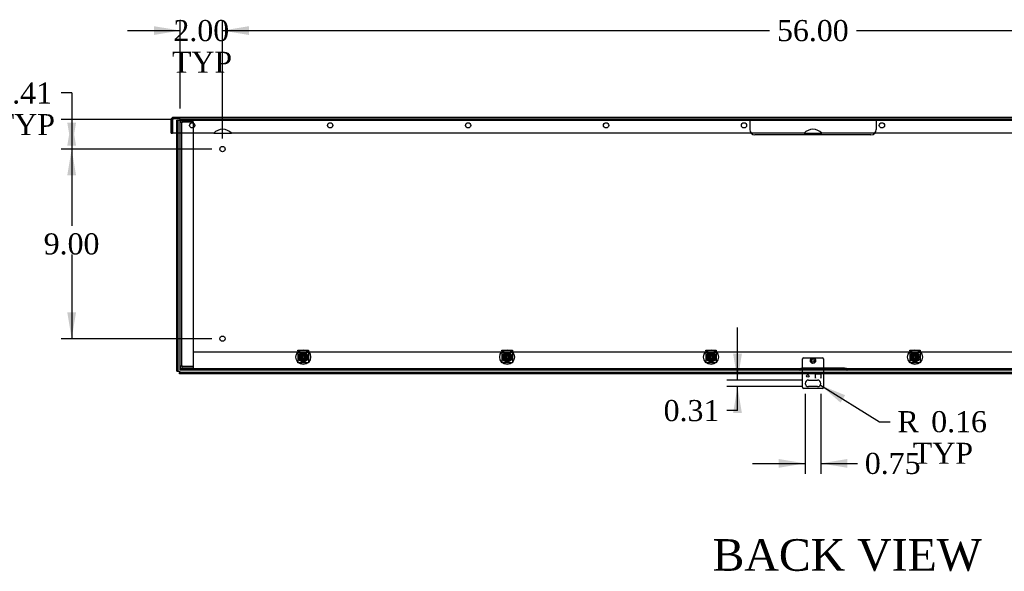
# Model space of a CAD drawing. Header units: inches. Extents: x 1 to 240, y -1 to 159.
# Tile 9 of 11: x 158 to 205, y 59 to 85. Entities that reach past the tile are written whole.
import ezdxf
from ezdxf.enums import TextEntityAlignment as Align
from ezdxf.lldxf.tags import DXFTag

# ---------------------------------------------------------------- set-up
doc = ezdxf.new("R2010")
doc.units = ezdxf.units.IN
doc.header["$MEASUREMENT"] = 0
for name, color, linetype in [('COM55240', 7, 'Continuous'), ('COM70472-33', 7, 'Continuous'), ('COM70473-33', 7, 'Continuous'), ('COM70474-5', 7, 'Continuous'), ('COM70475', 7, 'Continuous'), ('COM70985-13', 7, 'Continuous'), ('Default', 7, 'Continuous'), ('NTS16522', 7, 'Continuous'), ('RNG17670', 7, 'Continuous'), ('RVT19019', 7, 'Continuous'), ('SCS19475', 7, 'Continuous')]:
    doc.layers.add(name, color=color, linetype=linetype)
doc.styles.add('SEACAD_Times_New_Roman', font='times.ttf')
tags = doc.linetypes.add('HIDDEN2', pattern=[0.1875, 0.125, -0.0625]).pattern_tags.tags
tags[6:7] = [DXFTag(74, 4), DXFTag(75, 0), DXFTag(340, '0'), DXFTag(46, 0.0), DXFTag(50, 0.0), DXFTag(44, 0.0), DXFTag(45, 0.0)]
tags[4:5] = [DXFTag(74, 4), DXFTag(75, 0), DXFTag(340, '0'), DXFTag(46, 0.0), DXFTag(50, 0.0), DXFTag(44, 0.0), DXFTag(45, 0.0)]
doc.dimstyles.new('HAMMOND_(STH_-_240x160)', dxfattribs={"dimtxt": 1, "dimasz": 1.25, "dimexe": 0.5, "dimexo": 0.5, "dimgap": 0.25, "dimtad": 0, "dimtih": 1, "dimtoh": 1, "dimzin": 0, "dimdsep": 46, "dimtxsty": 'SEACAD_Times_New_Roman', "dimblk1": '_SE_FILLED', "dimblk2": '_SE_FILLED', "dimsah": 1, "dimcen": 0.5, "dimadec": 0, "dimazin": 0, "dimtfac": 0.8, "dimtofl": 0, "dimtmove": 1, "dimatfit": 3, "dimfxl": 1, "dimtolj": 1, "dimtzin": 0, "dimarcsym": 0})

# ---------------------------------------------------------------- blocks, each defined once
blk = doc.blocks.new('SE7')
at = {"layer": 'COM55240', "color": 7, "linetype": 'HIDDEN2'}
for p, q in [((195.084, 68.26), (195.084, 68.796)), ((195.147, 68.858), (196.022, 68.858)), ((196.084, 68.796), (196.084, 68.26)), ((195.084, 68.088), (195.084, 68.16)), ((195.709, 68.108), (195.959, 68.108)), ((195.709, 68.088), (195.709, 68.108)), ((195.71, 68.108), (195.959, 68.108)), ((195.71, 68.108), (195.71, 68.088)), ((195.959, 68.108), (195.959, 68.088)), ((195.959, 68.108), (195.959, 68.088)), ((196.084, 68.16), (196.084, 68.088))]:
    blk.add_line(p, q, dxfattribs=at)
at = {"layer": 'COM55240', "color": 7, "linetype": 'Continuous'}
for p, q in [((195.084, 68.16), (195.084, 68.26)), ((196.084, 68.26), (196.084, 68.16)), ((195.084, 67.452), (195.084, 68.088)), ((195.366, 67.796), (195.803, 67.796)), ((195.709, 67.89), (195.709, 68.088)), ((195.71, 67.89), (195.709, 67.89)), ((195.71, 68.088), (195.71, 68.084)), ((195.71, 67.902), (195.71, 68.084)), ((195.71, 68.084), (195.959, 68.084)), ((195.71, 67.902), (195.71, 67.89)), ((195.959, 68.088), (195.959, 67.89)), ((195.959, 68.088), (195.959, 68.084)), ((195.959, 68.084), (195.959, 67.902)), ((195.959, 67.89), (195.959, 67.902)), ((195.959, 67.89), (195.959, 67.89)), ((196.084, 68.088), (196.084, 67.452)), ((196.022, 67.39), (195.147, 67.39)), ((195.803, 67.483), (195.366, 67.483))]:
    blk.add_line(p, q, dxfattribs=at)
at = {"layer": 'COM55240', "color": 7, "linetype": 'HIDDEN2'}
blk.add_circle((195.584, 68.71), 0.0685, dxfattribs=at)
at = {"layer": 'COM55240', "color": 7, "linetype": 'Continuous'}
blk.add_circle((195.334, 67.99), 0.0625, dxfattribs=at)
at = {"layer": 'COM55240', "color": 7, "linetype": 'HIDDEN2'}
for centre, start, end in [((195.198, 68.744), 114.2952, 155.7048), ((195.971, 68.744), 24.2952, 65.7048)]:
    blk.add_arc(centre, 0.125, start, end, dxfattribs=at)
at = {"layer": 'COM55240', "color": 7, "linetype": 'Continuous'}
for centre, radius, start, end in [((195.366, 67.64), 0.156, 90, 270), ((195.803, 67.64), 0.156, 270, 90), ((195.198, 67.504), 0.125, 204.2952, 245.7048), ((195.971, 67.504), 0.125, 294.2952, 335.7048)]:
    blk.add_arc(centre, radius, start, end, dxfattribs=at)
at = {"layer": 'COM70472-33', "color": 7, "linetype": 'HIDDEN2'}
for p, q in [((165.584, 80.188), (225.584, 80.188)), ((165.584, 79.51), (165.584, 80.188)), ((166.209, 69.135), (224.959, 69.135)), ((225.584, 68.332), (165.584, 68.332)), ((166.179, 68.332), (166.179, 68.26)), ((166.209, 68.404), (166.209, 68.457)), ((166.209, 68.332), (166.209, 68.26)), ((194.959, 68.332), (194.959, 68.26)), ((194.964, 68.332), (194.964, 68.26)), ((197.084, 68.368), (195.084, 68.368)), ((197.205, 68.332), (197.205, 68.26)), ((197.209, 68.26), (197.209, 68.332))]:
    blk.add_line(p, q, dxfattribs=at)
at = {"layer": 'COM70472-33', "color": 7, "linetype": 'Continuous'}
for p, q in [((165.584, 68.368), (165.584, 79.51)), ((165.584, 68.26), (165.584, 68.368)), ((225.584, 68.26), (165.584, 68.26))]:
    blk.add_line(p, q, dxfattribs=at)
for centre in [(167.584, 78.76), (167.584, 69.76)]:
    blk.add_circle(centre, 0.125, dxfattribs=at)
at = {"layer": 'COM70472-33', "color": 7, "linetype": 'HIDDEN2'}
for centre in [(171.412, 68.885), (181.081, 68.885), (190.75, 68.885), (200.419, 68.885)]:
    blk.add_circle(centre, 0.115, dxfattribs=at)
for points, knots in [([(194.964, 68.26), (194.966, 68.26), (194.968, 68.262), (194.974, 68.27), (194.977, 68.275), (194.985, 68.287), (194.989, 68.294), (194.999, 68.308), (195.004, 68.316), (195.014, 68.33), (195.02, 68.336), (195.032, 68.347), (195.038, 68.352), (195.051, 68.36), (195.058, 68.363), (195.071, 68.367), (195.078, 68.368), (195.084, 68.368)], [0, 0, 0, 0, 0.125, 0.125, 0.25, 0.25, 0.375, 0.375, 0.5, 0.5, 0.625, 0.625, 0.75, 0.75, 0.875, 0.875, 1, 1, 1, 1]), ([(194.964, 68.332), (194.965, 68.332), (194.966, 68.332), (194.968, 68.333), (194.97, 68.334), (194.972, 68.335), (194.975, 68.336), (194.978, 68.338), (194.981, 68.339), (194.985, 68.341), (194.988, 68.343), (194.992, 68.345), (194.996, 68.347), (195, 68.349), (195.005, 68.351), (195.013, 68.355), (195.026, 68.36), (195.043, 68.364), (195.058, 68.367), (195.071, 68.368), (195.08, 68.368), (195.084, 68.368)], [0, 0, 0, 0, 0.027466, 0.055461, 0.084035, 0.11323, 0.14308, 0.173615, 0.204858, 0.236824, 0.269518, 0.302936, 0.337071, 0.37191, 0.407439, 0.443638, 0.575107, 0.712953, 0.807502, 0.903408, 1, 1, 1, 1]), ([(197.084, 68.368), (197.091, 68.368), (197.098, 68.367), (197.111, 68.363), (197.118, 68.36), (197.131, 68.352), (197.137, 68.347), (197.149, 68.336), (197.154, 68.33), (197.165, 68.316), (197.17, 68.308), (197.18, 68.294), (197.184, 68.287), (197.191, 68.275), (197.195, 68.27), (197.201, 68.262), (197.203, 68.26), (197.205, 68.26)], [0, 0, 0, 0, 0.125, 0.125, 0.25, 0.25, 0.375, 0.375, 0.5, 0.5, 0.625, 0.625, 0.75, 0.75, 0.875, 0.875, 1, 1, 1, 1]), ([(197.084, 68.368), (197.087, 68.368), (197.093, 68.368), (197.102, 68.368), (197.111, 68.367), (197.12, 68.365), (197.128, 68.363), (197.137, 68.361), (197.145, 68.359), (197.152, 68.356), (197.163, 68.352), (197.175, 68.346), (197.186, 68.34), (197.193, 68.336), (197.198, 68.334), (197.202, 68.333), (197.204, 68.332), (197.205, 68.332)], [0, 0, 0, 0, 0.064467, 0.128729, 0.192586, 0.25584, 0.318296, 0.379772, 0.440105, 0.499142, 0.556739, 0.680356, 0.795221, 0.84942, 0.9015, 0.95162, 1, 1, 1, 1])]:
    blk.add_open_spline(points, degree=3, knots=knots, dxfattribs=at)
at = {"layer": 'COM70473-33', "color": 7, "linetype": 'HIDDEN2'}
for p, q in [((165.412, 80.128), (165.484, 80.128)), ((165.412, 79.51), (165.412, 80.128)), ((165.484, 80.128), (165.52, 80.128)), ((165.484, 79.51), (165.484, 80.128)), ((165.52, 80.128), (225.648, 80.128)), ((194.834, 68.16), (194.834, 68.088)), ((196.334, 68.088), (196.334, 68.16))]:
    blk.add_line(p, q, dxfattribs=at)
at = {"layer": 'COM70473-33', "color": 7, "linetype": 'Continuous'}
for p, q in [((165.412, 68.213), (165.412, 79.51)), ((165.484, 68.213), (165.484, 79.51)), ((165.412, 68.213), (165.484, 68.213)), ((165.484, 68.213), (165.52, 68.213)), ((165.52, 68.213), (165.537, 68.213)), ((165.537, 68.213), (165.537, 68.196)), ((165.537, 68.196), (165.537, 68.16)), ((165.537, 68.088), (165.537, 68.16)), ((225.631, 68.16), (165.537, 68.16)), ((225.631, 68.088), (165.537, 68.088))]:
    blk.add_line(p, q, dxfattribs=at)
at = {"layer": 'COM70473-33', "color": 7, "linetype": 'HIDDEN2'}
for centre, radius in [((171.412, 68.885), 0.351), ((171.412, 68.885), 0.224), ((181.081, 68.885), 0.351), ((181.081, 68.885), 0.224), ((190.75, 68.885), 0.351), ((190.75, 68.885), 0.224), ((200.419, 68.885), 0.351), ((200.419, 68.885), 0.224), ((171.412, 68.885), 0.129), ((181.081, 68.885), 0.129), ((190.75, 68.885), 0.129), ((200.419, 68.885), 0.129)]:
    blk.add_circle(centre, radius, dxfattribs=at)
at = {"layer": 'COM70474-5', "color": 7, "linetype": 'HIDDEN2'}
for p, q in [((165.584, 80.043), (165.692, 80.043)), ((165.656, 80.06), (165.656, 80.043)), ((165.656, 68.457), (165.656, 80.043)), ((165.692, 80.168), (166.209, 80.168)), ((165.692, 80.096), (166.209, 80.096)), ((166.209, 80.043), (165.692, 80.043)), ((166.209, 80.168), (166.209, 80.096)), ((166.209, 68.457), (166.209, 80.043)), ((165.692, 68.457), (165.584, 68.457)), ((165.656, 68.457), (165.656, 68.44)), ((165.692, 68.457), (166.209, 68.457)), ((166.209, 68.404), (165.692, 68.404)), ((166.209, 68.332), (166.209, 68.404))]:
    blk.add_line(p, q, dxfattribs=at)
for centre, radius, start, end in [((165.692, 80.06), 0.108, 90, 180), ((165.692, 80.06), 0.036, 90, 180), ((165.692, 68.44), 0.108, 180, 270), ((165.692, 68.44), 0.036, 180, 270)]:
    blk.add_arc(centre, radius, start, end, dxfattribs=at)
at = {"layer": 'COM70475', "color": 7, "linetype": 'HIDDEN2'}
for p, q in [((192.584, 80.116), (192.584, 80.188)), ((192.584, 80.116), (192.584, 80.08)), ((192.834, 80.116), (192.584, 80.116)), ((192.584, 80.08), (192.584, 79.688)), ((198.334, 80.116), (192.834, 80.116)), ((193.959, 80.188), (193.959, 80.116)), ((194.209, 80.116), (194.209, 80.188)), ((196.959, 80.188), (196.959, 80.116)), ((197.209, 80.116), (197.209, 80.188)), ((198.584, 80.116), (198.334, 80.116)), ((198.584, 80.188), (198.584, 80.116)), ((198.584, 80.116), (198.584, 80.08)), ((198.584, 80.08), (198.584, 79.688)), ((198.334, 79.438), (192.834, 79.438))]:
    blk.add_line(p, q, dxfattribs=at)
for centre, start, end in [((192.834, 79.688), 180, 270), ((198.334, 79.688), 270, 0)]:
    blk.add_arc(centre, 0.25, start, end, dxfattribs=at)
at = {"layer": 'COM70985-13', "color": 7, "linetype": 'Continuous'}
for p, q in [((165.147, 79.51), (165.147, 80.152)), ((165.147, 80.152), (165.219, 80.152)), ((165.219, 80.152), (165.219, 79.51)), ((165.219, 79.51), (165.219, 80.152)), ((225.914, 80.26), (165.255, 80.26)), ((165.147, 79.51), (165.219, 79.51)), ((167.166, 79.51), (165.219, 79.51)), ((195.165, 79.51), (168.004, 79.51)), ((223.165, 79.51), (196.004, 79.51))]:
    blk.add_line(p, q, dxfattribs=at)
at = {"layer": 'COM70985-13', "color": 7, "linetype": 'HIDDEN2'}
for p, q in [((165.255, 80.188), (165.255, 80.26)), ((165.584, 80.188), (165.255, 80.188)), ((167.166, 79.51), (168.004, 79.51)), ((195.165, 79.51), (196.004, 79.51))]:
    blk.add_line(p, q, dxfattribs=at)
at = {"layer": 'COM70985-13', "color": 7, "linetype": 'Continuous'}
for centre in [(166.147, 79.885), (172.689, 79.885), (179.23, 79.885), (185.772, 79.885), (192.314, 79.885), (198.855, 79.885)]:
    blk.add_circle(centre, 0.125, dxfattribs=at)
for centre, radius, start, end in [((165.255, 80.152), 0.108, 90, 180), ((165.255, 80.152), 0.036, 155.9775, 180), ((167.585, 79.135), 0.562, 41.8103, 138.1897), ((195.584, 79.135), 0.563, 41.8103, 138.1897)]:
    blk.add_arc(centre, radius, start, end, dxfattribs=at)
at = {"layer": 'COM70985-13', "color": 7, "linetype": 'HIDDEN2'}
blk.add_arc((165.255, 80.152), 0.036, 90, 155.9775, dxfattribs=at)
at = {"layer": 'COM70985-13', "color": 7, "linetype": 'Continuous'}
blk.add_open_spline([(165.219, 80.152), (165.222, 80.166), (165.225, 80.181), (165.231, 80.207), (165.234, 80.219), (165.24, 80.239), (165.243, 80.247), (165.249, 80.258), (165.252, 80.26), (165.255, 80.26)], degree=3, knots=[0, 0, 0, 0, 0.25, 0.25, 0.5, 0.5, 0.75, 0.75, 1, 1, 1, 1], dxfattribs=at)
at = {"layer": 'COM70985-13', "color": 7, "linetype": 'HIDDEN2'}
blk.add_open_spline([(165.219, 80.152), (165.225, 80.162), (165.231, 80.171), (165.243, 80.184), (165.249, 80.188), (165.255, 80.188)], degree=3, knots=[0, 0, 0, 0, 0.5, 0.5, 1, 1, 1, 1], dxfattribs=at)
at = {"layer": 'NTS16522', "color": 7, "linetype": 'HIDDEN2'}
for p, q in [((171.162, 69.182), (171.162, 69.214)), ((171.162, 69.214), (171.662, 69.214)), ((171.662, 69.197), (171.162, 69.197)), ((171.162, 69.182), (171.162, 68.646)), ((171.662, 69.104), (171.162, 69.104)), ((171.662, 69.214), (171.662, 69.182)), ((171.662, 69.182), (171.662, 68.646)), ((180.831, 69.182), (180.831, 69.214)), ((180.831, 69.214), (181.331, 69.214)), ((181.331, 69.197), (180.831, 69.197)), ((180.831, 69.182), (180.831, 68.646)), ((181.331, 69.104), (180.831, 69.104)), ((181.331, 69.214), (181.331, 69.182)), ((181.331, 69.182), (181.331, 68.646)), ((190.5, 69.182), (190.5, 69.214)), ((190.5, 69.214), (191, 69.214)), ((191, 69.197), (190.5, 69.197)), ((190.5, 69.182), (190.5, 68.646)), ((191, 69.104), (190.5, 69.104)), ((191, 69.214), (191, 69.182)), ((191, 69.182), (191, 68.646)), ((200.169, 69.182), (200.169, 69.214)), ((200.169, 69.214), (200.669, 69.214)), ((200.669, 69.197), (200.169, 69.197)), ((200.169, 69.182), (200.169, 68.646)), ((200.669, 69.104), (200.169, 69.104)), ((200.669, 69.214), (200.669, 69.182)), ((200.669, 69.182), (200.669, 68.646)), ((171.162, 68.614), (171.162, 68.646)), ((171.225, 68.992), (171.225, 68.835)), ((171.262, 69.061), (171.237, 69.036)), ((171.257, 69.04), (171.237, 69.036)), ((171.237, 69.036), (171.254, 69.018)), ((171.237, 68.735), (171.237, 69.036)), ((171.254, 68.753), (171.237, 68.735)), ((171.237, 68.735), (171.262, 68.71)), ((171.257, 68.73), (171.237, 68.735)), ((171.254, 69.018), (171.28, 69.043)), ((171.254, 69.018), (171.254, 68.753)), ((171.28, 68.727), (171.254, 68.753)), ((171.262, 69.061), (171.257, 69.04)), ((171.257, 69.04), (171.257, 68.73)), ((171.567, 69.04), (171.257, 69.04)), ((171.257, 68.73), (171.567, 68.73)), ((171.257, 68.73), (171.262, 68.71)), ((171.28, 69.043), (171.262, 69.061)), ((171.262, 69.061), (171.563, 69.061)), ((171.262, 68.71), (171.28, 68.727)), ((171.563, 68.71), (171.262, 68.71)), ((171.264, 68.737), (171.264, 69.034)), ((171.264, 69.034), (171.561, 69.034)), ((171.269, 69.029), (171.264, 69.034)), ((171.269, 68.742), (171.264, 68.737)), ((171.561, 68.737), (171.264, 68.737)), ((171.267, 69.026), (171.267, 68.922)), ((171.267, 68.849), (171.267, 68.745)), ((171.269, 69.029), (171.27, 69.029)), ((171.269, 68.835), (171.269, 68.992)), ((171.27, 68.742), (171.269, 68.742)), ((171.277, 69.021), (171.548, 69.021)), ((171.277, 68.843), (171.277, 68.928)), ((171.548, 68.75), (171.277, 68.75)), ((171.545, 69.043), (171.28, 69.043)), ((171.28, 68.727), (171.545, 68.727)), ((171.563, 69.061), (171.545, 69.043)), ((171.545, 69.043), (171.57, 69.018)), ((171.57, 68.753), (171.545, 68.727)), ((171.545, 68.727), (171.563, 68.71)), ((171.548, 68.928), (171.548, 68.843)), ((171.554, 69.029), (171.556, 69.029)), ((171.556, 68.742), (171.554, 68.742)), ((171.555, 68.992), (171.555, 68.835)), ((171.556, 69.029), (171.561, 69.034)), ((171.556, 68.742), (171.561, 68.737)), ((171.558, 68.922), (171.558, 69.026)), ((171.558, 68.745), (171.558, 68.849)), ((171.561, 69.034), (171.561, 68.737)), ((171.563, 69.061), (171.567, 69.04)), ((171.588, 69.036), (171.563, 69.061)), ((171.588, 68.735), (171.563, 68.71)), ((171.567, 68.73), (171.563, 68.71)), ((171.567, 68.73), (171.567, 69.04)), ((171.588, 69.036), (171.567, 69.04)), ((171.588, 68.735), (171.567, 68.73)), ((171.57, 69.018), (171.588, 69.036)), ((171.57, 68.753), (171.57, 69.018)), ((171.588, 68.735), (171.57, 68.753)), ((171.588, 69.036), (171.588, 68.735)), ((171.599, 68.835), (171.599, 68.992)), ((171.662, 68.646), (171.662, 68.614)), ((180.831, 68.614), (180.831, 68.646)), ((180.894, 68.992), (180.894, 68.835)), ((180.931, 69.061), (180.906, 69.036)), ((180.926, 69.04), (180.906, 69.036)), ((180.906, 69.036), (180.923, 69.018)), ((180.906, 68.735), (180.906, 69.036)), ((180.923, 68.753), (180.906, 68.735)), ((180.906, 68.735), (180.931, 68.71)), ((180.926, 68.73), (180.906, 68.735)), ((180.923, 69.018), (180.949, 69.043)), ((180.923, 69.018), (180.923, 68.753)), ((180.949, 68.727), (180.923, 68.753)), ((180.931, 69.061), (180.926, 69.04)), ((180.926, 69.04), (180.926, 68.73)), ((181.236, 69.04), (180.926, 69.04)), ((180.926, 68.73), (181.236, 68.73)), ((180.926, 68.73), (180.931, 68.71)), ((180.949, 69.043), (180.931, 69.061)), ((180.931, 69.061), (181.232, 69.061)), ((180.931, 68.71), (180.949, 68.727)), ((181.232, 68.71), (180.931, 68.71)), ((180.933, 68.737), (180.933, 69.034)), ((180.933, 69.034), (181.23, 69.034)), ((180.938, 69.029), (180.933, 69.034)), ((180.938, 68.742), (180.933, 68.737)), ((181.23, 68.737), (180.933, 68.737)), ((180.936, 69.026), (180.936, 68.922)), ((180.936, 68.849), (180.936, 68.745)), ((180.938, 69.029), (180.939, 69.029)), ((180.938, 68.835), (180.938, 68.992)), ((180.939, 68.742), (180.938, 68.742)), ((180.946, 69.021), (181.217, 69.021)), ((180.946, 68.843), (180.946, 68.928)), ((181.217, 68.75), (180.946, 68.75)), ((181.214, 69.043), (180.949, 69.043)), ((180.949, 68.727), (181.214, 68.727)), ((181.232, 69.061), (181.214, 69.043)), ((181.214, 69.043), (181.239, 69.018)), ((181.239, 68.753), (181.214, 68.727)), ((181.214, 68.727), (181.232, 68.71)), ((181.217, 68.928), (181.217, 68.843)), ((181.223, 69.029), (181.225, 69.029)), ((181.225, 68.742), (181.223, 68.742)), ((181.224, 68.992), (181.224, 68.835)), ((181.225, 69.029), (181.23, 69.034)), ((181.225, 68.742), (181.23, 68.737)), ((181.226, 68.922), (181.226, 69.026)), ((181.226, 68.745), (181.226, 68.849)), ((181.23, 69.034), (181.23, 68.737)), ((181.232, 69.061), (181.236, 69.04)), ((181.257, 69.036), (181.232, 69.061)), ((181.257, 68.735), (181.232, 68.71)), ((181.236, 68.73), (181.232, 68.71)), ((181.236, 68.73), (181.236, 69.04)), ((181.257, 69.036), (181.236, 69.04)), ((181.257, 68.735), (181.236, 68.73)), ((181.239, 69.018), (181.257, 69.036)), ((181.239, 68.753), (181.239, 69.018)), ((181.257, 68.735), (181.239, 68.753)), ((181.257, 69.036), (181.257, 68.735)), ((181.268, 68.835), (181.268, 68.992)), ((181.331, 68.646), (181.331, 68.614)), ((190.5, 68.614), (190.5, 68.646)), ((190.563, 68.992), (190.563, 68.835)), ((190.6, 69.061), (190.574, 69.036)), ((190.595, 69.04), (190.574, 69.036)), ((190.574, 69.036), (190.592, 69.018)), ((190.574, 68.735), (190.574, 69.036)), ((190.592, 68.753), (190.574, 68.735)), ((190.574, 68.735), (190.6, 68.71)), ((190.595, 68.73), (190.574, 68.735)), ((190.592, 69.018), (190.617, 69.043)), ((190.592, 69.018), (190.592, 68.753)), ((190.617, 68.727), (190.592, 68.753)), ((190.6, 69.061), (190.595, 69.04)), ((190.595, 69.04), (190.595, 68.73)), ((190.905, 69.04), (190.595, 69.04)), ((190.595, 68.73), (190.905, 68.73)), ((190.595, 68.73), (190.6, 68.71)), ((190.617, 69.043), (190.6, 69.061)), ((190.6, 69.061), (190.9, 69.061)), ((190.6, 68.71), (190.617, 68.727)), ((190.9, 68.71), (190.6, 68.71)), ((190.602, 68.737), (190.602, 69.034)), ((190.602, 69.034), (190.899, 69.034)), ((190.607, 69.029), (190.602, 69.034)), ((190.607, 68.742), (190.602, 68.737)), ((190.899, 68.737), (190.602, 68.737)), ((190.605, 69.026), (190.605, 68.922)), ((190.605, 68.849), (190.605, 68.745)), ((190.607, 69.029), (190.608, 69.029)), ((190.607, 68.835), (190.607, 68.992)), ((190.608, 68.742), (190.607, 68.742)), ((190.614, 69.021), (190.886, 69.021)), ((190.614, 68.843), (190.614, 68.928)), ((190.886, 68.75), (190.614, 68.75)), ((190.883, 69.043), (190.617, 69.043)), ((190.617, 68.727), (190.883, 68.727)), ((190.9, 69.061), (190.883, 69.043)), ((190.883, 69.043), (190.908, 69.018)), ((190.908, 68.753), (190.883, 68.727)), ((190.883, 68.727), (190.9, 68.71)), ((190.886, 68.928), (190.886, 68.843)), ((190.892, 69.029), (190.893, 69.029)), ((190.893, 68.742), (190.892, 68.742)), ((190.893, 69.029), (190.899, 69.034)), ((190.893, 68.992), (190.893, 68.835)), ((190.893, 68.742), (190.899, 68.737)), ((190.895, 68.922), (190.895, 69.026)), ((190.895, 68.745), (190.895, 68.849)), ((190.899, 69.034), (190.899, 68.737)), ((190.9, 69.061), (190.905, 69.04)), ((190.926, 69.036), (190.9, 69.061)), ((190.926, 68.735), (190.9, 68.71)), ((190.905, 68.73), (190.9, 68.71)), ((190.905, 68.73), (190.905, 69.04)), ((190.926, 69.036), (190.905, 69.04)), ((190.926, 68.735), (190.905, 68.73)), ((190.908, 69.018), (190.926, 69.036)), ((190.908, 68.753), (190.908, 69.018)), ((190.926, 68.735), (190.908, 68.753)), ((190.926, 69.036), (190.926, 68.735)), ((190.937, 68.835), (190.937, 68.992)), ((191, 68.646), (191, 68.614)), ((200.169, 68.614), (200.169, 68.646)), ((200.232, 68.992), (200.232, 68.835)), ((200.269, 69.061), (200.243, 69.036)), ((200.264, 69.04), (200.243, 69.036)), ((200.243, 69.036), (200.261, 69.018)), ((200.243, 68.735), (200.243, 69.036)), ((200.261, 68.753), (200.243, 68.735)), ((200.243, 68.735), (200.269, 68.71)), ((200.264, 68.73), (200.243, 68.735)), ((200.261, 69.018), (200.286, 69.043)), ((200.261, 69.018), (200.261, 68.753)), ((200.286, 68.727), (200.261, 68.753)), ((200.269, 69.061), (200.264, 69.04)), ((200.264, 69.04), (200.264, 68.73)), ((200.574, 69.04), (200.264, 69.04)), ((200.264, 68.73), (200.574, 68.73)), ((200.264, 68.73), (200.269, 68.71)), ((200.286, 69.043), (200.269, 69.061)), ((200.269, 69.061), (200.569, 69.061)), ((200.269, 68.71), (200.286, 68.727)), ((200.569, 68.71), (200.269, 68.71)), ((200.27, 68.737), (200.27, 69.034)), ((200.27, 69.034), (200.567, 69.034)), ((200.275, 69.029), (200.27, 69.034)), ((200.275, 68.742), (200.27, 68.737)), ((200.567, 68.737), (200.27, 68.737)), ((200.274, 69.026), (200.274, 68.922)), ((200.274, 68.849), (200.274, 68.745)), ((200.275, 69.029), (200.277, 69.029)), ((200.277, 68.742), (200.275, 68.742)), ((200.276, 68.835), (200.276, 68.992)), ((200.283, 69.021), (200.554, 69.021)), ((200.283, 68.843), (200.283, 68.928)), ((200.554, 68.75), (200.283, 68.75)), ((200.551, 69.043), (200.286, 69.043)), ((200.286, 68.727), (200.551, 68.727)), ((200.569, 69.061), (200.551, 69.043)), ((200.551, 69.043), (200.577, 69.018)), ((200.577, 68.753), (200.551, 68.727)), ((200.551, 68.727), (200.569, 68.71)), ((200.554, 68.928), (200.554, 68.843)), ((200.561, 69.029), (200.562, 69.029)), ((200.562, 68.742), (200.561, 68.742)), ((200.562, 69.029), (200.567, 69.034)), ((200.562, 68.992), (200.562, 68.835)), ((200.562, 68.742), (200.567, 68.737)), ((200.564, 68.922), (200.564, 69.026)), ((200.564, 68.745), (200.564, 68.849)), ((200.567, 69.034), (200.567, 68.737)), ((200.569, 69.061), (200.574, 69.04)), ((200.594, 69.036), (200.569, 69.061)), ((200.594, 68.735), (200.569, 68.71)), ((200.574, 68.73), (200.569, 68.71)), ((200.574, 68.73), (200.574, 69.04)), ((200.594, 69.036), (200.574, 69.04)), ((200.594, 68.735), (200.574, 68.73)), ((200.577, 69.018), (200.594, 69.036)), ((200.577, 68.753), (200.577, 69.018)), ((200.594, 68.735), (200.577, 68.753)), ((200.594, 69.036), (200.594, 68.735)), ((200.606, 68.835), (200.606, 68.992)), ((200.669, 68.646), (200.669, 68.614)), ((171.162, 68.632), (171.662, 68.632)), ((171.662, 68.614), (171.162, 68.614)), ((180.831, 68.632), (181.331, 68.632)), ((181.331, 68.614), (180.831, 68.614)), ((190.5, 68.632), (191, 68.632)), ((191, 68.614), (190.5, 68.614)), ((200.169, 68.632), (200.669, 68.632)), ((200.669, 68.614), (200.169, 68.614))]:
    blk.add_line(p, q, dxfattribs=at)
for centre, radius in [((171.412, 68.885), 0.107), ((171.412, 68.885), 0.095), ((171.412, 68.885), 0.0881), ((171.412, 68.885), 0.0781), ((181.081, 68.885), 0.107), ((181.081, 68.885), 0.095), ((181.081, 68.885), 0.0881), ((181.081, 68.885), 0.0781), ((190.75, 68.885), 0.107), ((190.75, 68.885), 0.095), ((190.75, 68.885), 0.0881), ((190.75, 68.885), 0.0781), ((200.419, 68.885), 0.107), ((200.419, 68.885), 0.095), ((200.419, 68.885), 0.0881), ((200.419, 68.885), 0.0781)]:
    blk.add_circle(centre, radius, dxfattribs=at)
for centre, radius, start, end in [((171.412, 68.905), 0.206, 24.9684, 155.0316), ((181.081, 68.905), 0.206, 24.9684, 155.0316), ((190.75, 68.905), 0.206, 24.9684, 155.0316), ((200.419, 68.905), 0.206, 24.9684, 155.0316), ((171.247, 68.835), 0.022, 180, 0), ((171.362, 68.974), 0.108, 151.3731, 208.6269), ((171.362, 68.797), 0.108, 151.3731, 208.6269), ((171.362, 68.974), 0.108, 149.4825, 151.3731), ((171.362, 68.974), 0.108, 208.6269, 210.5175), ((171.362, 68.797), 0.108, 149.4825, 151.3731), ((171.362, 68.797), 0.108, 208.6269, 210.5175), ((171.412, 68.839), 0.21, 47.0864, 132.9136), ((171.212, 68.974), 0.0796, 315.5614, 42.9885), ((171.212, 68.796), 0.0796, 317.0115, 44.4386), ((171.613, 68.974), 0.0796, 137.0115, 224.4386), ((171.613, 68.796), 0.0796, 135.5614, 222.9885), ((171.577, 68.835), 0.022, 180, 0), ((171.463, 68.974), 0.108, 28.6269, 30.5175), ((171.463, 68.974), 0.108, 329.4825, 331.3731), ((171.463, 68.797), 0.108, 28.6269, 30.5175), ((171.463, 68.797), 0.108, 329.4825, 331.3731), ((171.463, 68.974), 0.108, 331.3731, 28.6269), ((171.463, 68.797), 0.108, 331.3731, 28.6269), ((180.916, 68.835), 0.022, 180, 0), ((181.031, 68.974), 0.108, 151.3731, 208.6269), ((181.031, 68.797), 0.108, 151.3731, 208.6269), ((181.031, 68.974), 0.108, 149.4825, 151.3731), ((181.031, 68.974), 0.108, 208.6269, 210.5175), ((181.031, 68.797), 0.108, 149.4825, 151.3731), ((181.031, 68.797), 0.108, 208.6269, 210.5175), ((181.081, 68.839), 0.21, 47.0864, 132.9136), ((180.881, 68.974), 0.0796, 315.5614, 42.9885), ((180.881, 68.796), 0.0796, 317.0115, 44.4386), ((181.281, 68.974), 0.0796, 137.0115, 224.4386), ((181.281, 68.796), 0.0796, 135.5614, 222.9885), ((181.246, 68.835), 0.022, 180, 0), ((181.131, 68.974), 0.108, 28.6269, 30.5175), ((181.131, 68.974), 0.108, 329.4825, 331.3731), ((181.131, 68.797), 0.108, 28.6269, 30.5175), ((181.131, 68.797), 0.108, 329.4825, 331.3731), ((181.131, 68.974), 0.108, 331.3731, 28.6269), ((181.131, 68.797), 0.108, 331.3731, 28.6269), ((190.585, 68.835), 0.022, 180, 0), ((190.7, 68.974), 0.108, 151.3731, 208.6269), ((190.7, 68.797), 0.108, 151.3731, 208.6269), ((190.7, 68.974), 0.108, 149.4825, 151.3731), ((190.7, 68.974), 0.108, 208.6269, 210.5175), ((190.7, 68.797), 0.108, 149.4825, 151.3731), ((190.7, 68.797), 0.108, 208.6269, 210.5175), ((190.75, 68.839), 0.21, 47.0864, 132.9136), ((190.55, 68.974), 0.0796, 315.5614, 42.9885), ((190.55, 68.796), 0.0796, 317.0115, 44.4386), ((190.95, 68.974), 0.0796, 137.0115, 224.4386), ((190.95, 68.796), 0.0796, 135.5614, 222.9885), ((190.8, 68.974), 0.108, 28.6269, 30.5175), ((190.8, 68.974), 0.108, 329.4825, 331.3731), ((190.8, 68.797), 0.108, 28.6269, 30.5175), ((190.915, 68.835), 0.022, 180, 0), ((190.8, 68.797), 0.108, 329.4825, 331.3731), ((190.8, 68.974), 0.108, 331.3731, 28.6269), ((190.8, 68.797), 0.108, 331.3731, 28.6269), ((200.254, 68.835), 0.022, 180, 0), ((200.369, 68.974), 0.108, 151.3731, 208.6269), ((200.369, 68.797), 0.108, 151.3731, 208.6269), ((200.369, 68.974), 0.108, 149.4825, 151.3731), ((200.369, 68.974), 0.108, 208.6269, 210.5175), ((200.369, 68.797), 0.108, 149.4825, 151.3731), ((200.369, 68.797), 0.108, 208.6269, 210.5175), ((200.219, 68.974), 0.0796, 315.5614, 42.9885), ((200.219, 68.796), 0.0796, 317.0115, 44.4386), ((200.419, 68.839), 0.21, 47.0864, 132.9136), ((200.619, 68.974), 0.0796, 137.0115, 224.4386), ((200.619, 68.796), 0.0796, 135.5614, 222.9885), ((200.469, 68.974), 0.108, 28.6269, 30.5175), ((200.469, 68.974), 0.108, 329.4825, 331.3731), ((200.469, 68.797), 0.108, 28.6269, 30.5175), ((200.584, 68.835), 0.022, 180, 0), ((200.469, 68.797), 0.108, 329.4825, 331.3731), ((200.469, 68.974), 0.108, 331.3731, 28.6269), ((200.469, 68.797), 0.108, 331.3731, 28.6269)]:
    blk.add_arc(centre, radius, start, end, dxfattribs=at)
at = {"layer": 'RNG17670', "color": 7, "linetype": 'HIDDEN2'}
for p, q in [((171.314, 69.025), (171.314, 68.963)), ((171.314, 68.746), (171.314, 68.808)), ((180.983, 69.025), (180.983, 68.963)), ((180.983, 68.746), (180.983, 68.808)), ((190.652, 69.025), (190.652, 68.963)), ((190.652, 68.746), (190.652, 68.808)), ((200.321, 69.025), (200.321, 68.963)), ((200.321, 68.746), (200.321, 68.808))]:
    blk.add_line(p, q, dxfattribs=at)
for centre, radius, start, end in [((171.412, 68.885), 0.171, 234.8958, 125.1042), ((171.412, 68.885), 0.125, 218.3358, 141.6642), ((181.081, 68.885), 0.17, 234.8958, 125.1042), ((181.081, 68.885), 0.125, 218.3358, 141.6642), ((190.75, 68.885), 0.171, 234.8958, 125.1042), ((190.75, 68.885), 0.125, 218.3358, 141.6642), ((200.419, 68.885), 0.17, 234.8958, 125.1042), ((200.419, 68.885), 0.125, 218.3358, 141.6642)]:
    blk.add_arc(centre, radius, start, end, dxfattribs=at)
at = {"layer": 'RVT19019', "color": 7, "linetype": 'HIDDEN2'}
for radius in [0.125, 0.0625]:
    blk.add_circle((195.584, 68.71), radius, dxfattribs=at)
at = {"layer": 'SCS19475', "color": 7, "linetype": 'HIDDEN2'}
for p, q in [((171.254, 68.913), (171.397, 68.913)), ((171.397, 68.858), (171.254, 68.858)), ((171.397, 68.913), (171.397, 68.973)), ((171.397, 68.973), (171.427, 68.973)), ((171.397, 68.798), (171.397, 68.858)), ((171.427, 68.798), (171.397, 68.798)), ((171.427, 68.973), (171.427, 68.913)), ((171.427, 68.913), (171.571, 68.913)), ((171.571, 68.858), (171.427, 68.858)), ((171.427, 68.858), (171.427, 68.798)), ((180.923, 68.913), (181.066, 68.913)), ((181.066, 68.858), (180.923, 68.858)), ((181.066, 68.913), (181.066, 68.973)), ((181.066, 68.973), (181.096, 68.973)), ((181.066, 68.798), (181.066, 68.858)), ((181.096, 68.798), (181.066, 68.798)), ((181.096, 68.973), (181.096, 68.913)), ((181.096, 68.913), (181.239, 68.913)), ((181.239, 68.858), (181.096, 68.858)), ((181.096, 68.858), (181.096, 68.798)), ((190.592, 68.913), (190.735, 68.913)), ((190.735, 68.858), (190.592, 68.858)), ((190.735, 68.913), (190.735, 68.973)), ((190.735, 68.973), (190.765, 68.973)), ((190.735, 68.798), (190.735, 68.858)), ((190.765, 68.798), (190.735, 68.798)), ((190.765, 68.973), (190.765, 68.913)), ((190.765, 68.913), (190.908, 68.913)), ((190.908, 68.858), (190.765, 68.858)), ((190.765, 68.858), (190.765, 68.798)), ((200.261, 68.913), (200.404, 68.913)), ((200.404, 68.858), (200.261, 68.858)), ((200.404, 68.913), (200.404, 68.973)), ((200.404, 68.973), (200.434, 68.973)), ((200.404, 68.798), (200.404, 68.858)), ((200.434, 68.798), (200.404, 68.798)), ((200.434, 68.973), (200.434, 68.913)), ((200.434, 68.913), (200.577, 68.913)), ((200.577, 68.858), (200.434, 68.858)), ((200.434, 68.858), (200.434, 68.798))]:
    blk.add_line(p, q, dxfattribs=at)
for centre, radius in [((171.412, 68.885), 0.178), ((171.412, 68.885), 0.179), ((171.412, 68.885), 0.095), ((171.412, 68.885), 0.0759), ((171.412, 68.885), 0.074), ((171.412, 68.885), 0.0655), ((181.081, 68.885), 0.178), ((181.081, 68.885), 0.179), ((181.081, 68.885), 0.095), ((181.081, 68.885), 0.0759), ((181.081, 68.885), 0.074), ((181.081, 68.885), 0.0655), ((190.75, 68.885), 0.178), ((190.75, 68.885), 0.179), ((190.75, 68.885), 0.095), ((190.75, 68.885), 0.0759), ((190.75, 68.885), 0.074), ((190.75, 68.885), 0.0655), ((200.419, 68.885), 0.178), ((200.419, 68.885), 0.179), ((200.419, 68.885), 0.095), ((200.419, 68.885), 0.0759), ((200.419, 68.885), 0.074), ((200.419, 68.885), 0.0655)]:
    blk.add_circle(centre, radius, dxfattribs=at)
for centre, radius, start, end in [((171.412, 68.885), 0.161, 170.136, 189.864), ((171.412, 68.885), 0.0631, 103.7481, 154.1702), ((171.412, 68.885), 0.0631, 205.8298, 256.2519), ((171.412, 68.885), 0.0631, 25.8298, 76.2519), ((171.412, 68.885), 0.0631, 283.7481, 334.1702), ((171.412, 68.885), 0.161, 350.136, 9.864), ((181.081, 68.885), 0.161, 170.136, 189.864), ((181.081, 68.885), 0.0631, 103.7481, 154.1702), ((181.081, 68.885), 0.0631, 205.8298, 256.2519), ((181.081, 68.885), 0.0631, 25.8298, 76.2519), ((181.081, 68.885), 0.0631, 283.7481, 334.1702), ((181.081, 68.885), 0.161, 350.136, 9.864), ((190.75, 68.885), 0.161, 170.136, 189.864), ((190.75, 68.885), 0.0631, 103.7481, 154.1702), ((190.75, 68.885), 0.0631, 205.8298, 256.2519), ((190.75, 68.885), 0.0631, 25.8298, 76.2519), ((190.75, 68.885), 0.0631, 283.7481, 334.1702), ((190.75, 68.885), 0.161, 350.136, 9.864), ((200.419, 68.885), 0.161, 170.136, 189.864), ((200.419, 68.885), 0.0631, 103.7481, 154.1702), ((200.419, 68.885), 0.0631, 205.8298, 256.2519), ((200.419, 68.885), 0.0631, 25.8298, 76.2519), ((200.419, 68.885), 0.0631, 283.7481, 334.1702), ((200.419, 68.885), 0.161, 350.136, 9.864)]:
    blk.add_arc(centre, radius, start, end, dxfattribs=at)
blk = doc.blocks.new('DMBLK5677')
at = {"layer": 'Default', "linetype": 'Continuous'}
for points in [[(164.334, 84.592), (164.334, 84.175), (165.584, 84.384)], [(168.834, 84.592), (167.584, 84.384), (168.834, 84.175)]]:
    blk.add_hatch(color=7, dxfattribs=at).paths.add_polyline_path(points)
at = {"layer": 'Default', "color": 7, "linetype": 'Continuous'}
for p, q in [((165.584, 80.688), (165.584, 84.884)), ((167.584, 79.26), (167.584, 84.884)), ((163.084, 84.384), (165.584, 84.384)), ((167.584, 84.384), (170.084, 84.384))]:
    blk.add_line(p, q, dxfattribs=at)
at = {"layer": 'Default', "color": 7, "linetype": 'Continuous', "style": 'SEACAD_Times_New_Roman'}
for s, p in [('2.00', (165.257, 84.884)), ('TYP', (165.186, 83.384))]:
    blk.add_text(s, height=1, dxfattribs=at).set_placement(p, align=Align.TOP_LEFT)
blk = doc.blocks.new('_SE_FILLED')
at = {"color": 0}
blk.add_line((0, 0), (-1, 0), dxfattribs=at)
blk.add_solid([(0, 0), (-1, -0.1665), (-1, 0.1665), (0, 0)], dxfattribs=at)
blk = doc.blocks.new('DMBLK5678')
at = {"layer": 'Default', "linetype": 'Continuous'}
for points in [[(160.224, 77.51), (160.64, 77.51), (160.432, 78.76)], [(160.224, 71.01), (160.432, 69.76), (160.64, 71.01)]]:
    blk.add_hatch(color=7, dxfattribs=at).paths.add_polyline_path(points)
at = {"layer": 'Default', "color": 7, "linetype": 'Continuous'}
for p, q in [((167.084, 78.76), (159.932, 78.76)), ((160.432, 78.76), (160.432, 75.11)), ((160.432, 73.76), (160.432, 69.76)), ((167.084, 69.76), (159.932, 69.76))]:
    blk.add_line(p, q, dxfattribs=at)
at = {"layer": 'Default', "color": 7, "linetype": 'Continuous', "style": 'SEACAD_Times_New_Roman'}
blk.add_text('9.00', height=1, dxfattribs=at).set_placement((159.105, 74.76), align=Align.TOP_LEFT)
blk = doc.blocks.new('DMBLK5680')
at = {"layer": 'Default', "linetype": 'Continuous'}
for points in [[(193.959, 63.632), (195.209, 63.84), (193.959, 64.049)], [(197.209, 63.632), (197.209, 64.049), (195.959, 63.84)]]:
    blk.add_hatch(color=7, dxfattribs=at).paths.add_polyline_path(points)
at = {"layer": 'Default', "color": 7, "linetype": 'Continuous'}
for p, q in [((195.209, 67.14), (195.209, 63.34)), ((195.959, 67.14), (195.959, 63.34)), ((192.709, 63.84), (195.209, 63.84)), ((195.959, 63.84), (197.192, 63.84)), ((197.192, 63.84), (197.692, 63.84))]:
    blk.add_line(p, q, dxfattribs=at)
at = {"layer": 'Default', "color": 7, "linetype": 'Continuous', "style": 'SEACAD_Times_New_Roman'}
blk.add_text('0.75', height=1, dxfattribs=at).set_placement((198.042, 64.34), align=Align.TOP_LEFT)
blk = doc.blocks.new('DMBLK5681')
at = {"layer": 'Default', "linetype": 'Continuous'}
for points in [[(191.797, 69.046), (192.006, 67.796), (192.214, 69.046)], [(191.797, 66.233), (192.214, 66.233), (192.006, 67.483)]]:
    blk.add_hatch(color=7, dxfattribs=at).paths.add_polyline_path(points)
at = {"layer": 'Default', "color": 7, "linetype": 'Continuous'}
for p, q in [((192.006, 67.796), (192.006, 70.296)), ((195.084, 67.796), (191.506, 67.796)), ((195.084, 67.483), (191.506, 67.483)), ((192.006, 66.348), (192.006, 67.483)), ((192.006, 66.348), (191.506, 66.348))]:
    blk.add_line(p, q, dxfattribs=at)
at = {"layer": 'Default', "color": 7, "linetype": 'Continuous', "style": 'SEACAD_Times_New_Roman'}
blk.add_text('0.31', height=1, dxfattribs=at).set_placement((188.502, 66.848), align=Align.TOP_LEFT)
blk = doc.blocks.new('DMBLK5682')
at = {"layer": 'Default', "linetype": 'Continuous'}
blk.add_hatch(color=7, dxfattribs=at).paths.add_polyline_path([(197.109, 67.077), (195.936, 67.557), (196.89, 66.723)])
at = {"layer": 'Default', "color": 7, "linetype": 'Continuous'}
for p, q in [((195.936, 67.557), (198.745, 65.821)), ((198.745, 65.821), (199.245, 65.821))]:
    blk.add_line(p, q, dxfattribs=at)
at = {"layer": 'Default', "color": 7, "linetype": 'Continuous', "style": 'SEACAD_Times_New_Roman'}
for s, p in [('R', (199.595, 66.321)), ('0.16', (201.19, 66.321)), ('TYP', (200.321, 64.821))]:
    blk.add_text(s, height=1, dxfattribs=at).set_placement(p, align=Align.TOP_LEFT)
blk = doc.blocks.new('DMBLK5685')
at = {"layer": 'Default', "linetype": 'Continuous'}
for points in [[(168.834, 84.592), (167.584, 84.384), (168.834, 84.175)], [(222.334, 84.592), (222.334, 84.175), (223.584, 84.384)]]:
    blk.add_hatch(color=7, dxfattribs=at).paths.add_polyline_path(points)
at = {"layer": 'Default', "color": 7, "linetype": 'Continuous'}
for p, q in [((167.584, 79.26), (167.584, 84.884)), ((223.584, 79.26), (223.584, 84.884)), ((167.584, 84.384), (193.528, 84.384)), ((197.641, 84.384), (223.584, 84.384))]:
    blk.add_line(p, q, dxfattribs=at)
at = {"layer": 'Default', "color": 7, "linetype": 'Continuous', "style": 'SEACAD_Times_New_Roman'}
blk.add_text('56.00', height=1, dxfattribs=at).set_placement((193.878, 84.884), align=Align.TOP_LEFT)
blk = doc.blocks.new('DMBLK5686')
at = {"layer": 'Default', "linetype": 'Continuous'}
for points in [[(160.224, 78.918), (160.64, 78.918), (160.432, 80.168)], [(160.224, 80.01), (160.432, 78.76), (160.64, 80.01)]]:
    blk.add_hatch(color=7, dxfattribs=at).paths.add_polyline_path(points)
at = {"layer": 'Default', "color": 7, "linetype": 'Continuous'}
for p, q in [((160.432, 81.422), (159.932, 81.422)), ((160.432, 81.422), (160.432, 78.76)), ((165.192, 80.168), (159.932, 80.168)), ((167.084, 78.76), (159.932, 78.76))]:
    blk.add_line(p, q, dxfattribs=at)
at = {"layer": 'Default', "color": 7, "linetype": 'Continuous', "style": 'SEACAD_Times_New_Roman'}
for s, p in [('1.41', (156.857, 81.922)), ('TYP', (156.786, 80.422))]:
    blk.add_text(s, height=1, dxfattribs=at).set_placement(p, align=Align.TOP_LEFT)

msp = doc.modelspace()

# ---------------------------------------------------------------- block references
at = {"layer": 'Default'}
msp.add_blockref('SE7', (0, 0), dxfattribs=at)

# ---------------------------------------------------------------- texts
at = {"layer": 'Default', "color": 7, "linetype": 'Continuous', "style": 'SEACAD_Times_New_Roman'}
msp.add_text('BACK VIEW', height=1.5, dxfattribs=at).set_placement((190.819, 60.244), align=Align.TOP_LEFT)

# ---------------------------------------------------------------- dimensions: what is measured, and where the dimension line sits
at = {"layer": 'Default', "color": 7, "linetype": 'Continuous'}
dim = msp.add_linear_dim(base=(167.584, 84.384), p1=(165.584, 80.188), p2=(167.584, 78.76), text='\\A1;<>\\PTYP', dimstyle='HAMMOND_(STH_-_240x160)', override={"dimtmove": 0}, dxfattribs=at)
dim.commit()
dim.dimension.update_dxf_attribs({"geometry": 'DMBLK5677', "text_midpoint": (166.584, 84.384), "dimtype": 160})
for base, p2, angle, picture, middle in [((167.584, 84.384), (223.584, 78.76), 0, 'DMBLK5685', (195.584, 84.384)), ((160.432, 78.76), (167.584, 69.76), 270, 'DMBLK5678', (160.432, 74.26))]:
    dim = msp.add_linear_dim(base=base, p1=(167.584, 78.76), p2=p2, angle=angle, text='\\A1;<>', dimstyle='HAMMOND_(STH_-_240x160)', override={"dimtmove": 0}, dxfattribs=at)
    dim.commit()
    dim.dimension.update_dxf_attribs({"geometry": picture, "text_midpoint": middle, "dimtype": 161})
for base, p1, p2, angle, text, picture, middle, dimtype in [((160.432, 78.76), (166.209, 80.168), (167.584, 78.76), 90, '\\A1;<>\\PTYP', 'DMBLK5686', (159.932, 81.422), 160), ((192.006, 67.483), (195.584, 67.483), (195.584, 67.796), 90, '\\A1;<>', 'DMBLK5681', (191.506, 66.348), 161), ((195.209, 63.84), (195.209, 67.64), (195.959, 67.64), 0, '\\A1;<>', 'DMBLK5680', (197.692, 63.84), 161)]:
    dim = msp.add_linear_dim(base=base, p1=p1, p2=p2, angle=angle, text=text, dimstyle='HAMMOND_(STH_-_240x160)', dxfattribs=at)
    dim.commit()
    dim.dimension.update_dxf_attribs({"geometry": picture, "text_midpoint": middle, "dimtype": dimtype})
dim = msp.add_radius_dim(center=(195.803, 67.64), mpoint=(195.936, 67.557), text='\\A1;<>\\PTYP', dimstyle='HAMMOND_(STH_-_240x160)', override={"dimtmove": 0}, dxfattribs=at)
dim.commit()
dim.dimension.update_dxf_attribs({"geometry": 'DMBLK5682', "text_midpoint": (199.245, 65.821), "dimtype": 164})

doc.saveas('drawing.dxf')
